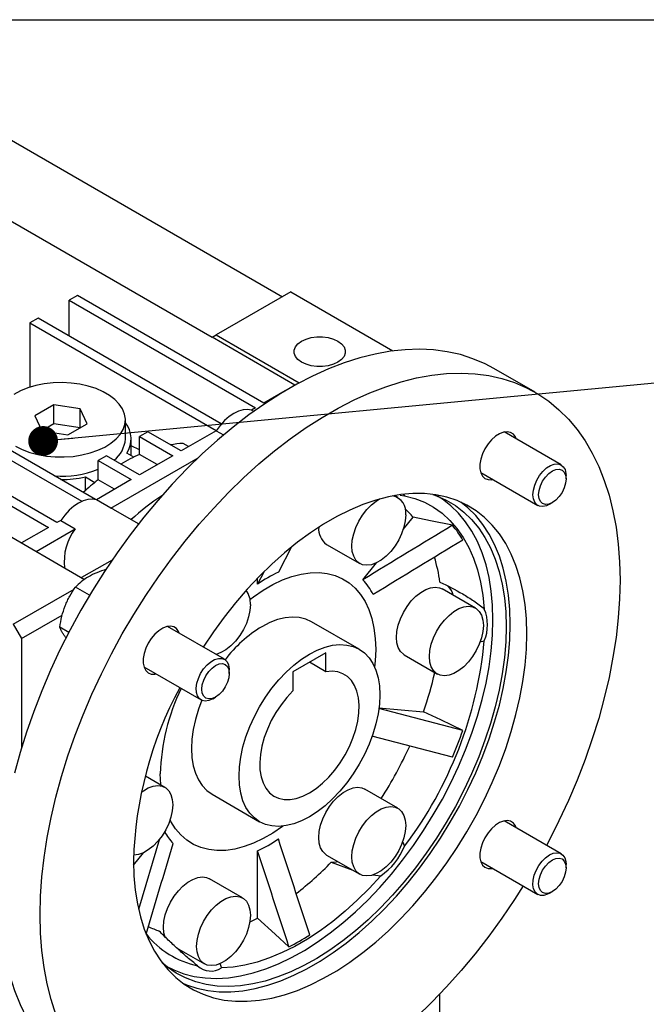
# Model space of a CAD drawing. Header units: millimetres. Extents: x 32 to 1365, y 32 to 1048.
# Tile 9 of 10: x 1049 to 1156, y 880 to 1048. Entities that reach past the tile are written whole.
import ezdxf

# ---------------------------------------------------------------- set-up
doc = ezdxf.new("R2010")
doc.units = ezdxf.units.MM
doc.header["$LTSCALE"] = 5
doc.linetypes.add('SLD-Solid', pattern=[0])
doc.layers.add('TEXT', color=140, linetype='SLD-Solid', lineweight=25)
doc.styles.get("Standard").update_dxf_attribs({"font": 'VERDANA.TTF'})
doc.dimstyles.new('SLDDIMSTYLE0', dxfattribs={"dimtxt": 0.18, "dimasz": 5.08, "dimexe": 0, "dimexo": 0.0625, "dimgap": 0, "dimtad": 0, "dimtih": 1, "dimtoh": 1, "dimdec": 0, "dimrnd": 1e-09, "dimzin": 0, "dimdsep": 46, "dimtxsty": 'Standard', "dimblk1": 'DOT', "dimblk2": 'DOT', "dimsah": 1, "dimcen": 0.09, "dimadec": 0, "dimazin": 0, "dimtfac": 5.08, "dimtdec": 0, "dimtofl": 0, "dimtmove": 0, "dimatfit": 3, "dimldrblk": 'DOT', "dimfxl": 0, "dimfrac": 2, "dimtolj": 1, "dimtzin": 0, "dimarcsym": 0})

# ---------------------------------------------------------------- blocks, each defined once
blk = doc.blocks.new('_Dot')
at = {"color": 0, "linetype": 'ByBlock', "lineweight": -2}
blk.add_line((-0.5, 0), (-1, 0), dxfattribs=at)
at = {"color": 0, "linetype": 'ByBlock', "const_width": 0.5}
blk.add_lwpolyline([(-0.25, 0, 1), (0.25, 0, 1)], format="xyb", close=True, dxfattribs=at)

msp = doc.modelspace()

# ---------------------------------------------------------------- linework, layer by layer
for p, q in [((1047.276, 1027.405), (1093.945, 1000.464)), ((1035.255, 1020.466), (1081.924, 993.524)), ((1058.943, 1000.668), (1057.529, 999.852)), ((1090.763, 982.299), (1058.943, 1000.668)), ((1095.359, 1001.28), (1082.631, 993.933)), ((1095.359, 1001.28), (1112.812, 991.205)), ((1057.529, 999.852), (1089.349, 981.482)), ((1057.529, 993.729), (1057.529, 999.852)), ((1052.225, 996.79), (1050.811, 995.974)), ((1083.491, 978.741), (1052.225, 996.79)), ((1050.811, 995.974), (1050.811, 985.005)), ((1050.811, 995.974), (1082.616, 977.613)), ((1081.924, 993.524), (1082.631, 993.933)), ((1096.066, 985.36), (1081.924, 993.524)), ((1082.631, 993.933), (1096.802, 985.752)), ((1137.074, 984.136), (1130.003, 988.218)), ((1096.066, 985.36), (1095.609, 985.096)), ((1096.074, 985.356), (1096.066, 985.36)), ((1062.02, 965.827), (1030.305, 984.136)), ((1094.402, 984.4), (1090.763, 982.299)), ((1028.891, 983.319), (1059.701, 965.533)), ((1054.919, 982.017), (1051.653, 980.131)), ((1059.381, 981.327), (1054.919, 982.017)), ((1054.919, 978.751), (1054.919, 982.017)), ((1055.407, 961.889), (1023.588, 980.258)), ((1051.653, 980.131), (1052.849, 977.556)), ((1060.576, 978.751), (1059.381, 981.327)), ((1059.381, 978.061), (1059.381, 981.327)), ((1089.349, 981.482), (1088.676, 981.094)), ((1089.034, 980.888), (1088.676, 981.094)), ((1022.173, 979.441), (1053.993, 961.072)), ((1054.919, 978.751), (1052.849, 977.556)), ((1059.38, 978.061), (1054.919, 978.751)), ((1057.31, 976.866), (1060.576, 978.751)), ((1067.115, 976.175), (1067.115, 979.441)), ((1052.849, 977.556), (1057.31, 976.866)), ((1070.964, 977.4), (1069.55, 976.584)), ((1076.621, 974.135), (1070.964, 977.4)), ((1082.596, 977.584), (1076.621, 974.135)), ((1082.596, 977.584), (1083.863, 976.853)), ((1141.53, 971.748), (1131.795, 977.368)), ((1068.115, 973.33), (1068.115, 976.175)), ((1069.55, 974.323), (1068.115, 974.985)), ((1069.55, 976.584), (1075.206, 973.318)), ((1069.55, 973.536), (1069.55, 976.584)), ((1077.896, 974.871), (1076.974, 975.403)), ((1063.893, 973.318), (1062.479, 972.502)), ((1069.55, 970.053), (1063.893, 973.318)), ((1068.558, 973.074), (1067.364, 973.763)), ((1072.567, 971.794), (1069.55, 973.536)), ((1075.206, 973.318), (1069.55, 970.053)), ((1062.479, 972.502), (1068.135, 969.236)), ((1062.479, 969.215), (1062.479, 972.502)), ((1064.635, 964.358), (1079.54, 972.963)), ((1127.796, 970.44), (1137.531, 964.82)), ((1142.359, 969.353), (1142.359, 969.917)), ((1060.293, 969.681), (1061.899, 968.754)), ((1060.293, 967.386), (1060.293, 969.681)), ((1068.135, 969.236), (1062.16, 965.787)), ((1065.288, 967.593), (1062.479, 969.215)), ((1114.023, 966.589), (1114.795, 966.489)), ((1114.562, 966.726), (1114.795, 966.489)), ((1035.962, 966.175), (1060.154, 952.209)), ((1064.635, 964.358), (1062.16, 965.787)), ((1113.635, 966.171), (1113.055, 966.505)), ((1139.531, 965.018), (1140.019, 965.3)), ((1069.368, 961.688), (1065.094, 964.155)), ((1056.08, 962.277), (1055.407, 961.889)), ((1056.08, 962.277), (1058.555, 960.848)), ((1114.551, 960.706), (1116.26, 962.831)), ((1053.993, 961.072), (1049.397, 958.419)), ((1051.872, 956.99), (1058.555, 960.848)), ((1101.478, 958.178), (1107.135, 954.912)), ((1095.503, 957.745), (1093.238, 953.428)), ((1064.839, 955.495), (1059.65, 952.5)), ((1107.664, 952.138), (1109.983, 955.022)), ((1090.841, 953.557), (1089.702, 951.387)), ((1089.702, 951.387), (1089.702, 952.426)), ((1047.983, 944.54), (1058.37, 950.536)), ((1060.99, 949.48), (1058.582, 950.871)), ((1126.893, 947.307), (1121.236, 950.572)), ((1049.397, 942.091), (1056.351, 946.105)), ((1107.04, 940.276), (1098.909, 944.971)), ((1047.983, 944.54), (1049.397, 942.091)), ((1057.452, 943.151), (1055.928, 944.031)), ((1084.03, 938.554), (1074.295, 944.174)), ((1049.397, 942.091), (1049.397, 923.474)), ((1056.986, 942.196), (1056.844, 942.38)), ((1127.65, 941.554), (1128.399, 941.713)), ((1101.369, 939.679), (1095.713, 936.414)), ((1101.369, 936.424), (1101.369, 939.679)), ((1101.369, 936.424), (1098.55, 938.052)), ((1114.737, 939.314), (1120.394, 936.048)), ((1070.296, 937.246), (1080.031, 931.626)), ((1084.859, 936.159), (1084.859, 936.723)), ((1095.713, 936.414), (1095.713, 933.159)), ((1082.031, 931.824), (1082.519, 932.106)), ((1124.74, 926.408), (1110.373, 930.142)), ((1110.422, 930.298), (1118.028, 929.618)), ((1122.972, 921.852), (1109.198, 925.432)), ((1073.86, 916.692), (1070.53, 918.614)), ((1113.635, 913.135), (1107.978, 916.401)), ((1081.91, 915.525), (1090.042, 910.831)), ((1141.53, 905.349), (1131.795, 910.969)), ((1069.416, 895.911), (1073.011, 907.981)), ((1114.42, 907.452), (1114.795, 906.651)), ((1068.495, 903.412), (1070.208, 905.543)), ((1089.702, 894.381), (1089.702, 905.843)), ((1101.478, 905.142), (1107.135, 901.876)), ((1102.272, 903.926), (1105.973, 902.547)), ((1127.796, 904.041), (1137.531, 898.421)), ((1142.359, 902.954), (1142.359, 903.518)), ((1087.118, 897.827), (1081.461, 901.093)), ((1109.391, 901.757), (1110.73, 901.594)), ((1139.531, 898.619), (1140.019, 898.901)), ((1075.861, 889.315), (1080.619, 886.569)), ((1076.447, 888.67), (1076.833, 888.754)), ((1083.265, 886.654), (1083.523, 885.888)), ((1120.815, 875.536), (1120.815, 881.426))]:
    msp.add_line(p, q)
at = {"flags": 128}
for points in [[(1103.413, 992.867), (1104.026, 992.424), (1104.452, 991.912), (1104.671, 991.359), (1104.671, 990.792), (1104.452, 990.238), (1104.026, 989.727), (1103.413, 989.283), (1102.644, 988.93), (1101.759, 988.683), (1100.8, 988.557), (1099.817, 988.557), (1098.859, 988.683), (1097.973, 988.93), (1097.205, 989.283), (1096.592, 989.727), (1096.165, 990.238), (1095.946, 990.792), (1095.946, 991.359), (1096.165, 991.912), (1096.592, 992.424), (1097.205, 992.867), (1097.973, 993.221), (1098.859, 993.467), (1099.817, 993.594), (1100.8, 993.594), (1101.759, 993.467), (1102.644, 993.221), (1103.413, 992.867)], [(1130.003, 988.218), (1128.529, 989), (1126.472, 989.881), (1124.32, 990.573), (1122.078, 991.074), (1119.754, 991.382), (1117.355, 991.496), (1114.888, 991.416), (1112.361, 991.143), (1109.781, 990.676), (1107.156, 990.018), (1104.495, 989.17), (1101.804, 988.135), (1099.093, 986.917), (1096.369, 985.518), (1093.642, 983.943), (1090.918, 982.197), (1088.207, 980.286), (1085.516, 978.214), (1082.855, 975.989), (1080.23, 973.616), (1077.65, 971.104), (1075.123, 968.46), (1072.656, 965.692), (1070.257, 962.807), (1067.933, 959.816), (1065.691, 956.728), (1063.539, 953.55), (1061.482, 950.294), (1059.527, 946.969), (1057.679, 943.585), (1055.945, 940.152), (1054.33, 936.682), (1052.838, 933.183), (1051.474, 929.668), (1050.242, 926.147), (1049.146, 922.63), (1048.19, 919.128)], [(1052.579, 894.938), (1052.654, 898.13), (1052.879, 901.399), (1053.254, 904.736), (1053.777, 908.129), (1054.447, 911.569), (1055.261, 915.045), (1056.217, 918.548), (1057.313, 922.065), (1058.545, 925.586), (1059.909, 929.101), (1061.401, 932.6), (1063.016, 936.07), (1064.75, 939.503), (1066.598, 942.887), (1068.553, 946.212), (1070.61, 949.468), (1072.762, 952.646), (1075.004, 955.734), (1077.328, 958.725), (1079.727, 961.61), (1082.194, 964.378), (1084.721, 967.022), (1087.301, 969.534), (1089.926, 971.907), (1092.587, 974.132), (1095.278, 976.204), (1097.989, 978.115), (1100.713, 979.861), (1103.44, 981.436), (1106.164, 982.835), (1108.875, 984.053), (1111.566, 985.088), (1114.227, 985.936), (1116.852, 986.594), (1119.432, 987.061), (1121.959, 987.334), (1124.426, 987.414), (1126.825, 987.3), (1129.149, 986.992), (1131.391, 986.491), (1133.543, 985.799), (1135.6, 984.918), (1137.555, 983.85), (1139.403, 982.599), (1141.137, 981.169), (1142.752, 979.563), (1144.244, 977.787), (1145.608, 975.847), (1146.84, 973.747), (1147.936, 971.495), (1148.892, 969.098), (1149.706, 966.561), (1150.376, 963.894), (1150.899, 961.105), (1151.274, 958.201), (1151.499, 955.192), (1151.574, 952.087), (1151.499, 948.895), (1151.274, 945.625), (1150.899, 942.289), (1150.376, 938.896), (1149.706, 935.456), (1148.892, 931.979), (1147.936, 928.477), (1146.84, 924.96), (1145.608, 921.439), (1144.244, 917.923), (1142.752, 914.425), (1141.137, 910.954), (1139.403, 907.522), (1139.02, 906.799)], [(1048.336, 974.951), (1049.495, 974.37), (1050.782, 973.887), (1052.173, 973.513), (1053.64, 973.254), (1055.156, 973.115), (1056.69, 973.1), (1058.213, 973.208), (1059.696, 973.437), (1061.108, 973.783), (1062.424, 974.239), (1063.617, 974.797), (1064.663, 975.445), (1065.543, 976.171), (1066.24, 976.96), (1066.74, 977.798), (1067.033, 978.667), (1067.113, 979.552), (1066.979, 980.435), (1066.634, 981.298), (1066.084, 982.125), (1065.34, 982.9), (1064.416, 983.607), (1063.331, 984.234), (1062.106, 984.767), (1060.763, 985.196), (1059.331, 985.514), (1057.835, 985.713), (1056.307, 985.79), (1054.774, 985.744), (1053.268, 985.575), (1051.817, 985.286), (1050.449, 984.884), (1049.192, 984.376), (1048.07, 983.772)], [(1088.676, 981.094), (1087.992, 981.216), (1087.243, 981.163), (1086.451, 980.937), (1085.636, 980.545), (1084.822, 979.996), (1084.029, 979.307), (1083.281, 978.496), (1082.596, 977.584)], [(1133.857, 976.178), (1133.714, 976.519), (1133.36, 976.995), (1132.886, 977.299), (1132.317, 977.416), (1131.678, 977.341), (1130.999, 977.077), (1130.312, 976.638), (1129.649, 976.042), (1129.041, 975.319), (1128.516, 974.502), (1128.1, 973.629), (1127.811, 972.741), (1127.663, 971.88), (1127.663, 971.085), (1127.811, 970.395), (1128.1, 969.841), (1128.516, 969.448), (1129.041, 969.237), (1129.649, 969.215), (1129.858, 969.25)], [(1136.702, 966.651), (1136.778, 967.449), (1137.003, 968.291), (1137.364, 969.133), (1137.842, 969.929), (1138.41, 970.636), (1139.039, 971.217), (1139.695, 971.64), (1140.342, 971.881), (1140.945, 971.929), (1141.472, 971.78), (1141.894, 971.443), (1142.188, 970.936), (1142.34, 970.285), (1142.359, 969.917)], [(1137.679, 966.651), (1137.758, 967.397), (1137.992, 968.183), (1138.364, 968.958), (1138.849, 969.667), (1139.413, 970.263), (1140.019, 970.705), (1140.625, 970.962), (1141.189, 971.018), (1141.674, 970.868), (1142.046, 970.523), (1142.279, 970.007), (1142.359, 969.353), (1142.279, 968.608), (1142.046, 967.821), (1141.674, 967.047), (1141.189, 966.337), (1140.625, 965.742), (1140.019, 965.3), (1139.413, 965.042), (1138.849, 964.986), (1138.364, 965.136), (1137.992, 965.481), (1137.758, 965.998), (1137.679, 966.651)], [(1068.489, 904.123), (1068.564, 901.575), (1068.789, 899.126), (1069.162, 896.786), (1069.682, 894.565), (1070.347, 892.473), (1071.154, 890.52), (1072.099, 888.714), (1073.178, 887.064), (1074.386, 885.576), (1075.717, 884.258), (1077.166, 883.115), (1078.727, 882.153), (1080.391, 881.375), (1082.153, 880.786), (1084.004, 880.387), (1085.935, 880.181), (1087.938, 880.168), (1090.005, 880.35), (1092.125, 880.723), (1094.29, 881.288), (1096.49, 882.042), (1098.715, 882.981), (1100.954, 884.1), (1103.199, 885.396), (1105.438, 886.862), (1107.663, 888.492), (1109.863, 890.278), (1112.028, 892.213), (1114.148, 894.287), (1116.215, 896.492), (1118.218, 898.818), (1120.149, 901.254), (1122, 903.789), (1123.762, 906.412), (1125.426, 909.112), (1126.987, 911.876), (1128.436, 914.692), (1129.768, 917.547), (1130.975, 920.429), (1132.054, 923.325), (1132.999, 926.222), (1133.806, 929.107), (1134.471, 931.966), (1134.991, 934.788), (1135.364, 937.559), (1135.589, 940.268), (1135.664, 942.902), (1135.589, 945.449), (1135.364, 947.899), (1134.991, 950.239), (1134.471, 952.46), (1133.806, 954.552), (1132.999, 956.505), (1132.054, 958.311), (1130.975, 959.961), (1129.768, 961.449), (1128.436, 962.767), (1126.987, 963.91), (1125.426, 964.872), (1123.762, 965.65), (1122, 966.239), (1120.149, 966.638), (1118.218, 966.844), (1116.215, 966.856), (1114.148, 966.675), (1112.028, 966.301), (1109.863, 965.736), (1107.663, 964.983), (1105.438, 964.044), (1103.199, 962.924), (1100.954, 961.629), (1098.715, 960.162), (1096.49, 958.533), (1094.29, 956.747), (1092.125, 954.812), (1090.005, 952.738), (1087.938, 950.533), (1085.935, 948.207), (1084.004, 945.771), (1082.153, 943.236), (1080.411, 940.644)], [(1119.593, 966.718), (1120.241, 966.487), (1121.902, 965.743), (1123.459, 964.813), (1124.906, 963.702), (1126.235, 962.415), (1127.442, 960.958), (1128.52, 959.338), (1129.464, 957.562), (1130.27, 955.638), (1130.935, 953.574), (1131.455, 951.381), (1131.829, 949.069), (1132.054, 946.647), (1132.129, 944.127)], [(1139.531, 965.018), (1139.039, 964.784), (1138.41, 964.638), (1137.842, 964.689), (1137.364, 964.934), (1137.003, 965.359), (1136.778, 965.942), (1136.702, 966.651)], [(1062.16, 965.787), (1061.476, 965.908), (1060.727, 965.855), (1059.934, 965.629), (1059.12, 965.237), (1058.305, 964.689), (1057.513, 963.999), (1056.764, 963.188), (1056.08, 962.277)], [(1076.956, 883.264), (1077.563, 883.008), (1079.325, 882.418), (1081.175, 882.02), (1083.107, 881.814), (1085.11, 881.801), (1087.176, 881.982), (1089.297, 882.356), (1091.462, 882.921), (1093.661, 883.675), (1095.886, 884.613), (1098.126, 885.733), (1100.37, 887.029), (1102.61, 888.495), (1104.835, 890.125), (1107.034, 891.911), (1109.199, 893.846), (1111.32, 895.92), (1113.386, 898.125), (1115.39, 900.45), (1117.321, 902.886), (1119.172, 905.422), (1120.933, 908.045), (1122.598, 910.745), (1124.158, 913.509), (1125.608, 916.325), (1126.939, 919.18), (1128.147, 922.062), (1129.226, 924.958), (1130.17, 927.855), (1130.977, 930.739), (1131.642, 933.599), (1132.163, 936.421), (1132.536, 939.192), (1132.761, 941.901), (1132.836, 944.535), (1132.761, 947.082), (1132.536, 949.532), (1132.163, 951.872), (1131.642, 954.093), (1130.977, 956.185), (1130.17, 958.138), (1129.226, 959.944), (1128.147, 961.594), (1126.939, 963.082), (1125.608, 964.4), (1124.368, 965.393)], [(1114.981, 963.195), (1114.903, 962.174), (1114.671, 961.098), (1114.293, 960.003), (1113.782, 958.927), (1113.155, 957.905), (1112.434, 956.973), (1111.643, 956.163), (1110.809, 955.502), (1109.961, 955.012), (1109.127, 954.711), (1108.336, 954.608), (1107.615, 954.707), (1106.988, 955.005), (1106.477, 955.492), (1106.099, 956.15), (1105.867, 956.958), (1105.789, 957.888), (1105.867, 958.909), (1106.099, 959.985), (1106.477, 961.08), (1106.988, 962.156), (1107.615, 963.178), (1108.336, 964.11), (1109.127, 964.92), (1109.961, 965.582), (1110.528, 965.929)], [(1114.795, 966.489), (1116.54, 966.017), (1118.193, 965.357), (1119.745, 964.512), (1121.19, 963.484), (1122.519, 962.28), (1123.728, 960.905), (1124.81, 959.365), (1125.761, 957.668), (1126.575, 955.822), (1127.248, 953.836), (1127.778, 951.719), (1128.163, 949.481), (1128.399, 947.133)], [(1129.887, 945.282), (1129.812, 947.793), (1129.588, 950.206), (1129.216, 952.51), (1128.698, 954.695), (1128.036, 956.751), (1127.232, 958.668), (1126.291, 960.438), (1125.217, 962.052), (1124.015, 963.503), (1122.69, 964.786), (1121.249, 965.892), (1120.42, 966.418)], [(1065.094, 964.155), (1065.061, 964.174), (1064.635, 964.358)], [(1122.972, 961.439), (1119.213, 962.219), (1116.26, 962.831)], [(1088.391, 948.789), (1089.002, 949.249), (1090.645, 950.368), (1092.295, 951.32), (1093.938, 952.098), (1095.561, 952.695), (1097.151, 953.106), (1098.696, 953.328), (1100.182, 953.36), (1101.598, 953.2), (1102.933, 952.851), (1104.175, 952.315), (1105.315, 951.596), (1106.344, 950.701), (1107.252, 949.635), (1108.034, 948.409), (1108.682, 947.032), (1109.192, 945.514), (1109.559, 943.869), (1109.781, 942.109), (1109.855, 940.249), (1109.781, 938.303), (1109.678, 937.208)], [(1114.737, 939.314), (1114.59, 939.407), (1114.079, 939.893), (1113.701, 940.552), (1113.468, 941.36), (1113.39, 942.29), (1113.468, 943.31), (1113.701, 944.386), (1114.079, 945.481), (1114.59, 946.558), (1115.217, 947.58), (1115.938, 948.512), (1116.729, 949.322), (1117.562, 949.983), (1118.41, 950.473), (1119.244, 950.774), (1120.035, 950.877), (1120.756, 950.778), (1121.236, 950.572)], [(1088.465, 947.887), (1088.386, 946.867), (1088.154, 945.791), (1087.776, 944.696), (1087.265, 943.619), (1086.638, 942.597), (1085.917, 941.666), (1085.126, 940.855), (1084.293, 940.194), (1083.444, 939.704), (1082.611, 939.403), (1082.575, 939.394)], [(1128.239, 944.331), (1128.161, 943.31), (1127.929, 942.234), (1127.551, 941.139), (1127.04, 940.063), (1126.413, 939.041), (1125.692, 938.109), (1124.901, 937.299), (1124.067, 936.637), (1123.219, 936.148), (1122.385, 935.846), (1121.595, 935.744), (1120.873, 935.843), (1120.247, 936.141), (1119.736, 936.628), (1119.357, 937.286), (1119.125, 938.094), (1119.047, 939.024), (1119.125, 940.045), (1119.357, 941.121), (1119.736, 942.216), (1120.247, 943.292), (1120.873, 944.314), (1121.595, 945.246), (1122.385, 946.056), (1123.219, 946.718), (1124.067, 947.207), (1124.901, 947.509), (1125.692, 947.611), (1126.413, 947.512), (1127.04, 947.214), (1127.551, 946.727), (1127.929, 946.069), (1128.161, 945.261), (1128.239, 944.331)], [(1074.095, 886.171), (1075.371, 885.527), (1077.074, 884.878), (1078.869, 884.419), (1080.747, 884.152), (1082.699, 884.077), (1084.718, 884.195), (1086.793, 884.505), (1088.915, 885.007), (1091.075, 885.697), (1093.262, 886.573), (1095.467, 887.63), (1097.68, 888.864), (1099.89, 890.27), (1102.088, 891.84), (1104.262, 893.567), (1106.405, 895.444), (1108.505, 897.463), (1110.553, 899.613), (1112.539, 901.885), (1114.456, 904.269), (1116.293, 906.754), (1118.043, 909.328), (1119.697, 911.98), (1121.249, 914.698), (1122.69, 917.469), (1124.015, 920.281), (1125.217, 923.12), (1126.291, 925.975), (1127.232, 928.831), (1128.036, 931.675), (1128.698, 934.496), (1129.216, 937.28), (1129.588, 940.013), (1129.812, 942.685), (1129.887, 945.282)], [(1098.909, 944.971), (1097.904, 945.427), (1096.805, 945.693), (1095.625, 945.765), (1094.379, 945.642), (1093.084, 945.325), (1091.755, 944.819), (1090.409, 944.129)], [(1076.357, 942.984), (1076.214, 943.325), (1075.86, 943.801), (1075.386, 944.105), (1074.817, 944.222), (1074.178, 944.147), (1073.499, 943.883), (1072.812, 943.444), (1072.149, 942.848), (1071.541, 942.125), (1071.016, 941.308), (1070.6, 940.435), (1070.311, 939.547), (1070.163, 938.686), (1070.163, 937.891), (1070.311, 937.201), (1070.6, 936.646), (1071.016, 936.254), (1071.541, 936.043), (1072.149, 936.021), (1072.358, 936.056)], [(1132.129, 944.127), (1132.054, 941.52), (1131.829, 938.839), (1131.455, 936.095), (1130.935, 933.301), (1130.27, 930.47), (1129.464, 927.615), (1128.52, 924.749), (1127.442, 921.884), (1126.235, 919.034), (1124.906, 916.212), (1123.459, 913.431), (1121.902, 910.703), (1120.241, 908.041), (1118.485, 905.457), (1116.641, 902.963), (1114.717, 900.571), (1112.723, 898.29), (1110.668, 896.132), (1108.56, 894.106), (1106.41, 892.222), (1104.227, 890.488), (1102.022, 888.913), (1099.803, 887.502), (1097.583, 886.263), (1095.37, 885.202), (1093.174, 884.323), (1091.007, 883.63), (1088.876, 883.127), (1086.794, 882.815), (1084.768, 882.697), (1082.808, 882.772), (1080.923, 883.041), (1079.122, 883.501), (1077.412, 884.152), (1075.803, 884.99), (1074.3, 886.011), (1073.421, 886.737)], [(1086.52, 918.614), (1086.596, 920.212), (1086.822, 921.877), (1087.195, 923.588), (1087.711, 925.324), (1088.363, 927.063), (1089.143, 928.783), (1090.041, 930.462), (1091.046, 932.079), (1092.146, 933.615), (1093.325, 935.049), (1094.571, 936.364), (1095.866, 937.542), (1097.195, 938.57), (1098.541, 939.435), (1099.887, 940.124), (1101.216, 940.631), (1102.511, 940.948), (1103.757, 941.071), (1104.936, 940.999), (1106.036, 940.733), (1107.041, 940.276), (1107.939, 939.634), (1108.719, 938.814), (1109.371, 937.828), (1109.887, 936.688), (1110.26, 935.408), (1110.486, 934.003), (1110.562, 932.493), (1110.486, 930.895), (1110.26, 929.23), (1109.887, 927.519), (1109.371, 925.783), (1108.719, 924.044), (1107.939, 922.324), (1107.041, 920.645), (1106.036, 919.027), (1104.936, 917.492), (1103.757, 916.058), (1102.511, 914.743), (1101.216, 913.564), (1099.887, 912.536), (1098.541, 911.672), (1097.195, 910.983), (1095.866, 910.476), (1094.571, 910.159), (1093.325, 910.036), (1092.146, 910.108), (1091.046, 910.374), (1090.041, 910.831), (1089.143, 911.473), (1088.363, 912.292), (1087.711, 913.278), (1087.195, 914.419), (1086.822, 915.699), (1086.596, 917.103), (1086.52, 918.614)], [(1082.031, 931.824), (1081.378, 931.535), (1080.761, 931.438), (1080.213, 931.538), (1079.762, 931.83), (1079.434, 932.297), (1079.245, 932.915), (1079.207, 933.65), (1079.321, 934.463), (1079.581, 935.309), (1079.973, 936.144), (1080.476, 936.922), (1081.063, 937.601), (1081.702, 938.145), (1082.359, 938.524), (1082.998, 938.718), (1083.585, 938.716), (1084.088, 938.519), (1084.48, 938.137), (1084.74, 937.591), (1084.854, 936.91), (1084.859, 936.723)], [(1082.519, 932.106), (1081.913, 931.848), (1081.349, 931.792), (1080.864, 931.942), (1080.492, 932.287), (1080.258, 932.804), (1080.179, 933.457), (1080.258, 934.203), (1080.492, 934.989), (1080.864, 935.764), (1081.349, 936.473), (1081.913, 937.069), (1082.519, 937.511), (1083.125, 937.768), (1083.689, 937.824), (1084.174, 937.674), (1084.546, 937.329), (1084.779, 936.813), (1084.859, 936.159), (1084.779, 935.414), (1084.546, 934.627), (1084.174, 933.853), (1083.689, 933.143), (1083.125, 932.548), (1082.519, 932.106)], [(1095.713, 933.159), (1094.674, 932.042), (1093.703, 930.811), (1092.819, 929.485), (1092.036, 928.09), (1091.369, 926.65), (1090.83, 925.191), (1090.427, 923.737), (1090.169, 922.317), (1090.06, 920.953), (1090.101, 919.672), (1090.292, 918.494), (1090.63, 917.443), (1091.109, 916.535), (1091.719, 915.788), (1092.451, 915.215), (1093.291, 914.825), (1094.225, 914.626), (1095.235, 914.621), (1096.304, 914.81), (1097.412, 915.19), (1098.541, 915.755), (1099.67, 916.494), (1100.778, 917.393), (1101.847, 918.438), (1102.857, 919.609), (1103.791, 920.886), (1104.631, 922.246), (1105.363, 923.665), (1105.973, 925.117), (1106.452, 926.577), (1106.79, 928.018), (1106.981, 929.416), (1107.022, 930.746), (1106.913, 931.983), (1106.655, 933.105), (1106.252, 934.094), (1105.713, 934.931), (1105.046, 935.601), (1104.263, 936.092), (1103.379, 936.396), (1102.408, 936.508), (1101.369, 936.424)], [(1080.152, 931.564), (1079.579, 930.018), (1079.063, 928.282), (1078.69, 926.571), (1078.464, 924.906), (1078.388, 923.308), (1078.464, 921.798), (1078.69, 920.393), (1079.063, 919.113), (1079.579, 917.973), (1080.231, 916.987), (1081.011, 916.167), (1081.909, 915.525), (1081.91, 915.525)], [(1124.74, 926.408), (1120.981, 928.206), (1118.028, 929.618)], [(1073.165, 917.093), (1073.159, 917.162), (1073.085, 919.022)], [(1069.855, 915.862), (1070.186, 916.102), (1071.034, 916.592), (1071.868, 916.893), (1072.659, 916.996), (1073.38, 916.897), (1074.007, 916.599), (1074.518, 916.112), (1074.896, 915.454), (1075.128, 914.646), (1075.206, 913.716)], [(1101.478, 905.142), (1101.332, 905.235), (1100.82, 905.721), (1100.442, 906.38), (1100.21, 907.188), (1100.132, 908.118), (1100.21, 909.138), (1100.442, 910.214), (1100.82, 911.309), (1101.332, 912.386), (1101.958, 913.408), (1102.679, 914.34), (1103.47, 915.15), (1104.304, 915.811), (1105.152, 916.301), (1105.986, 916.602), (1106.777, 916.705), (1107.498, 916.606), (1107.978, 916.401)], [(1075.206, 913.716), (1075.128, 912.695), (1074.896, 911.619), (1074.518, 910.524), (1074.007, 909.447), (1073.38, 908.426), (1072.659, 907.494), (1071.868, 906.683), (1071.034, 906.022), (1070.186, 905.532), (1069.352, 905.231), (1068.562, 905.128), (1068.5, 905.129)], [(1114.981, 910.159), (1114.903, 909.139), (1114.671, 908.063), (1114.293, 906.968), (1113.782, 905.891), (1113.155, 904.869), (1112.434, 903.937), (1111.643, 903.127), (1110.809, 902.466), (1109.961, 901.976), (1109.127, 901.675), (1108.336, 901.572), (1107.615, 901.671), (1106.988, 901.969), (1106.477, 902.456), (1106.099, 903.114), (1105.867, 903.922), (1105.789, 904.852), (1105.867, 905.873), (1106.099, 906.949), (1106.477, 908.044), (1106.988, 909.121), (1107.615, 910.142), (1108.336, 911.074), (1109.127, 911.885), (1109.961, 912.546), (1110.809, 913.035), (1111.643, 913.337), (1112.434, 913.44), (1113.155, 913.34), (1113.782, 913.042), (1114.293, 912.556), (1114.671, 911.897), (1114.903, 911.089), (1114.981, 910.159)], [(1094.018, 910.081), (1093.938, 910.022), (1092.295, 908.903), (1090.645, 907.951), (1089.002, 907.173), (1087.379, 906.576), (1085.789, 906.165), (1084.244, 905.943), (1082.758, 905.911), (1081.342, 906.071), (1080.007, 906.42), (1078.765, 906.956), (1077.625, 907.675), (1076.596, 908.57), (1075.688, 909.636), (1074.906, 910.862), (1074.752, 911.152)], [(1133.857, 909.779), (1133.714, 910.12), (1133.36, 910.596), (1132.886, 910.9), (1132.317, 911.017), (1131.678, 910.942), (1130.999, 910.678), (1130.312, 910.239), (1129.649, 909.644), (1129.041, 908.92), (1128.516, 908.103), (1128.1, 907.23), (1127.811, 906.342), (1127.663, 905.481), (1127.663, 904.687), (1127.811, 903.996), (1128.1, 903.442), (1128.516, 903.049), (1129.041, 902.838), (1129.649, 902.817), (1129.858, 902.851)], [(1139.531, 898.619), (1139.202, 898.452), (1138.563, 898.258), (1137.976, 898.259), (1137.473, 898.456), (1137.081, 898.838), (1136.821, 899.384), (1136.707, 900.065), (1136.745, 900.844), (1136.934, 901.68), (1137.262, 902.526), (1137.713, 903.338), (1138.261, 904.071), (1138.878, 904.687), (1139.531, 905.151), (1139.531, 905.151)], [(1140.019, 904.306), (1140.625, 904.563), (1141.189, 904.619), (1141.674, 904.469), (1142.046, 904.124), (1142.279, 903.608), (1142.359, 902.954), (1142.279, 902.209), (1142.046, 901.422), (1141.674, 900.648), (1141.189, 899.939), (1140.625, 899.343), (1140.019, 898.901), (1139.413, 898.643), (1138.849, 898.588), (1138.364, 898.737), (1137.992, 899.082), (1137.758, 899.599), (1137.679, 900.252), (1137.758, 900.998), (1137.992, 901.785), (1138.364, 902.559), (1138.849, 903.268), (1139.413, 903.864), (1140.019, 904.306)], [(1139.531, 905.151), (1140.183, 905.44), (1140.8, 905.537), (1141.349, 905.437), (1141.799, 905.145), (1142.128, 904.678), (1142.316, 904.06), (1142.359, 903.518)], [(1102.272, 903.926), (1103.09, 904.001), (1103.349, 904.062)], [(1073.948, 891.021), (1073.926, 891.072), (1073.694, 891.88), (1073.615, 892.81), (1073.694, 893.831), (1073.926, 894.907), (1074.304, 896.002), (1074.815, 897.079), (1075.442, 898.1), (1076.163, 899.032), (1076.954, 899.842), (1077.788, 900.504), (1078.636, 900.993), (1079.469, 901.295), (1080.26, 901.397), (1080.981, 901.298), (1081.461, 901.093)], [(1110.73, 901.594), (1108.749, 899.444), (1106.712, 897.423), (1104.63, 895.54), (1102.512, 893.803), (1100.368, 892.221), (1098.209, 890.803), (1096.045, 889.553), (1093.885, 888.479), (1091.742, 887.585), (1089.624, 886.877), (1087.541, 886.356), (1085.504, 886.026), (1083.523, 885.888)], [(1135.02, 899.871), (1133.543, 897.557), (1131.391, 894.379), (1129.149, 891.29), (1126.825, 888.299), (1124.426, 885.415), (1121.959, 882.647), (1119.432, 880.003), (1116.852, 877.491)], [(1045.508, 899.02), (1045.583, 895.915), (1045.808, 892.906), (1046.183, 890.002), (1046.706, 887.212), (1047.376, 884.545), (1048.19, 882.009), (1049.146, 879.612), (1050.242, 877.359), (1051.474, 875.26), (1052.838, 873.319), (1054.33, 871.544), (1055.945, 869.938), (1057.679, 868.508), (1059.527, 867.257), (1060.008, 866.971)], [(1088.465, 894.851), (1088.386, 893.831), (1088.154, 892.755), (1087.776, 891.66), (1087.265, 890.583), (1086.638, 889.562), (1085.917, 888.63), (1085.126, 887.819), (1084.293, 887.158), (1083.444, 886.668), (1082.611, 886.367), (1081.82, 886.264), (1081.099, 886.364), (1080.472, 886.662), (1079.961, 887.148), (1079.583, 887.807), (1079.351, 888.615), (1079.272, 889.545), (1079.351, 890.565), (1079.583, 891.641), (1079.961, 892.736), (1080.472, 893.813), (1081.099, 894.835), (1081.82, 895.766), (1082.611, 896.577), (1083.444, 897.238), (1084.293, 897.728), (1085.126, 898.029), (1085.917, 898.132), (1086.638, 898.033), (1087.265, 897.735), (1087.776, 897.248), (1088.154, 896.59), (1088.386, 895.781), (1088.465, 894.851)], [(1055.261, 877.927), (1054.447, 880.463), (1053.777, 883.13), (1053.254, 885.92), (1052.879, 888.824), (1052.654, 891.833), (1052.579, 894.938)], [(1088.372, 893.74), (1088.545, 893.819), (1089.702, 894.381)], [(1089.702, 894.381), (1092.698, 891.634), (1095.051, 889.476)]]:
    msp.add_lwpolyline(points, dxfattribs=at)
for centre, radius, start, end in [((1063.72, 976.184), 4.375, 326.39857, 39.10848), ((1062.287, 976.453), 4.835, 306.71337, 356.70909), ((1077.728, 958.318), 17.102, 92.52612, 99.77496), ((1081.79, 946.036), 30.101, 113.99407, 120.81418), ((1056.235, 986.892), 17.079, 265.99655, 291.44252), ((1056.144, 989.318), 20.07, 269.86106, 281.93), ((1089.614, 934.547), 44.024, 128.05132, 132.42663), ((1095.797, 932.164), 41.004, 123.23317, 132.46505), ((1112.134, 963.645), 2.882, 351.01943, 77.10177), ((1104.8, 953.086), 15.043, 40.3762, 47.93921), ((1065.903, 955.266), 9.228, 142.77914, 186.75408), ((1103.339, 960.808), 3.222, 174.60437, 234.71275), ((1109.328, 949.971), 17.823, 30.15311, 40.04823), ((1093.673, 947.968), 27.418, 7.93821, 16.9936), ((1104.614, 929.639), 26.369, 115.55765, 124.43697), ((1099.386, 944.441), 11.304, 27.28516, 42.91619), ((1084.787, 948.125), 3.686, 356.2984, 36.54213), ((1119.771, 948.666), 3.437, 13.91911, 43.88636), ((1122.057, 944.423), 6.897, 336.86075, 23.13925), ((1102.115, 924.853), 22.552, 121.26958, 142.82626), ((1059.606, 948.234), 69.101, 323.00346, 354.58518), ((1060.261, 949.744), 61.173, 340.79161, 347.31387), ((1134.699, 902.254), 66.236, 151.64179, 178.38356), ((1108.999, 918.009), 35.928, 154.297, 178.38463), ((1057.257, 949.97), 71.477, 336.83518, 340.75346), ((1049.802, 953.689), 72.362, 327.46189, 335.55758), ((1083.331, 914.655), 11.021, 210.25706, 223.0386), ((1078.326, 929.632), 26.369, 295.55765, 304.43697), ((1104.041, 911.134), 11.652, 305.03979, 337.37106), ((1062.526, 942.367), 55.294, 307.60974, 315.95565), ((1077.553, 905.549), 14.183, 242.61693, 250.90417), ((1082.546, 901.124), 15.19, 218.52081, 258.27091), ((1076.01, 926.542), 41.671, 297.18963, 302.805), ((1081.714, 888.569), 3.234, 225.77176, 304.0092)]:
    msp.add_arc(centre, radius, start, end)
for points in [[(1122.972, 961.439), (1117.868, 958.34), (1112.765, 955.241), (1107.664, 952.138)], [(1124.74, 958.924), (1119.636, 955.825), (1114.533, 952.725), (1109.432, 949.623)], [(1098.587, 891.517), (1096.802, 896.973), (1095.018, 902.428), (1093.238, 907.884)], [(1070.666, 891.656), (1072.2, 896.815), (1073.736, 901.974), (1075.276, 907.133)], [(1095.051, 889.476), (1093.267, 894.932), (1091.483, 900.387), (1089.702, 905.843)]]:
    msp.add_open_spline(points, degree=3)
for points, knots in [([(1063.889, 953.934), (1063.332, 953.757), (1062.786, 953.562), (1061.758, 953.133), (1061.274, 952.898), (1060.825, 952.639)], [0, 0, 0, 0, 0.5, 0.5, 1, 1, 1, 1]), ([(1060.825, 952.639), (1060.376, 952.38), (1059.961, 952.095), (1059.219, 951.5), (1058.887, 951.19), (1058.582, 950.871)], [0, 0, 0, 0, 0.5, 0.5, 1, 1, 1, 1]), ([(1120.829, 951.754), (1122.152, 951.129), (1123.456, 950.458), (1125.363, 949.336), (1125.991, 948.942), (1127.22, 948.095), (1127.822, 947.643), (1128.399, 947.133)], [0, 0, 0, 0, 0.5, 0.5, 0.75, 0.75, 1, 1, 1, 1]), ([(1056.844, 947.688), (1056.957, 947.978), (1057.08, 948.264), (1057.341, 948.819), (1057.48, 949.089), (1057.919, 949.882), (1058.24, 950.385), (1058.582, 950.871)], [0, 0, 0, 0, 0.25, 0.25, 0.5, 0.5, 1, 1, 1, 1]), ([(1055.928, 944.031), (1056.02, 944.663), (1056.135, 945.286), (1056.434, 946.507), (1056.618, 947.105), (1056.844, 947.688)], [0, 0, 0, 0, 0.5, 0.5, 1, 1, 1, 1]), ([(1056.844, 942.38), (1056.732, 942.54), (1056.628, 942.696), (1056.442, 942.992), (1056.359, 943.135), (1056.135, 943.544), (1056.02, 943.795), (1055.928, 944.031)], [0, 0, 0, 0, 0.25, 0.25, 0.5, 0.5, 1, 1, 1, 1]), ([(1079.458, 886.251), (1078.851, 886.707), (1078.272, 887.181), (1077.14, 888.145), (1076.589, 888.636), (1075.505, 889.629), (1074.973, 890.132), (1073.929, 891.138), (1073.418, 891.642), (1072.913, 892.147)], [0, 0, 0, 0, 0.25, 0.25, 0.5, 0.5, 0.75, 0.75, 1, 1, 1, 1])]:
    msp.add_open_spline(points, degree=3, knots=knots)
at = {"layer": 'TEXT'}
msp.add_line((31.75, 1047.75), (1365.25, 1047.75), dxfattribs=at)

# ---------------------------------------------------------------- leaders
msp.add_leader([(1053.072, 975.832), (1273.924, 996.811), (1305.674, 996.811)], dimstyle='SLDDIMSTYLE0', dxfattribs=at)

doc.saveas('drawing.dxf')
